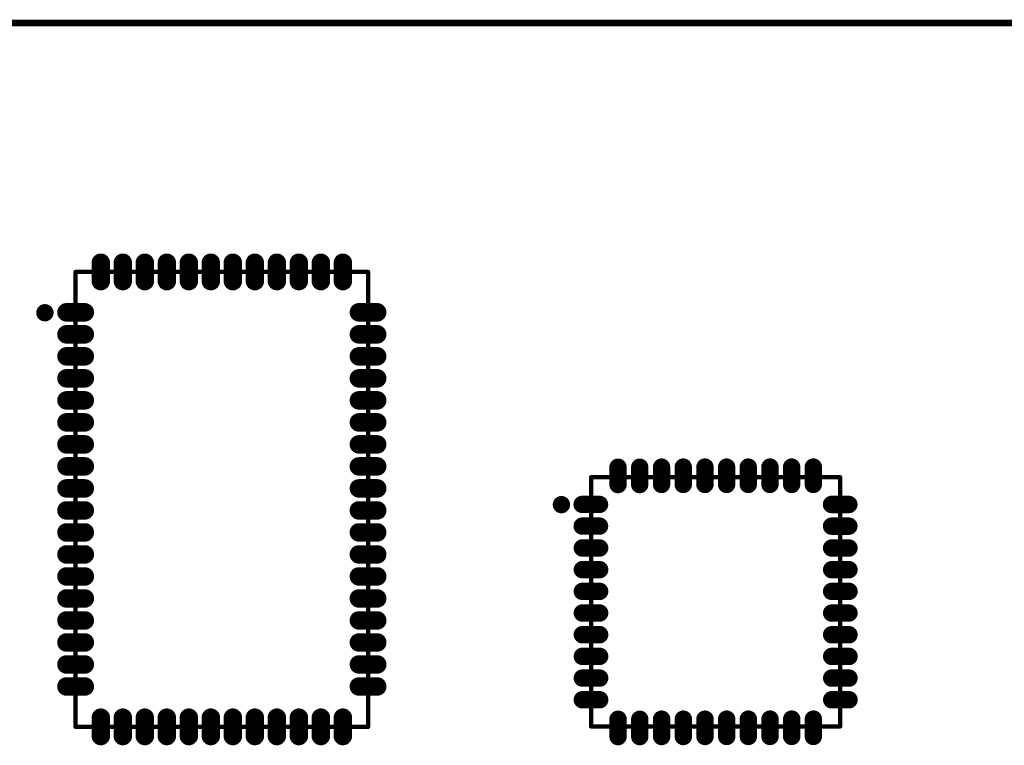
# Model space of a CAD drawing. Header units: millimetres. Extents: x 25 to 178, y 46 to 106.
# Tile 4 of 10: x 56 to 102, y 72 to 106. Entities that reach past the tile are written whole.
import ezdxf

# ---------------------------------------------------------------- set-up
doc = ezdxf.new("R2010")
doc.units = ezdxf.units.MM
for name, color, linetype in [('KeepOutLayer', 6, 'Continuous'), ('Mechanical13', 56, 'Continuous'), ('TopLayer', 1, 'Continuous'), ('TopOverlay', 2, 'Continuous'), ('TopPaste', 8, 'Continuous'), ('TopSolder', 216, 'Continuous')]:
    doc.layers.add(name, color=color, linetype=linetype)

# ---------------------------------------------------------------- blocks, each defined once
blk = doc.blocks.new('BTM625_C_3')
at = {"layer": 'Mechanical13', "const_width": 0.1}
for points in [[(-6.75, 10.5), (6.75, 10.5)], [(-6.75, -10.5), (-6.75, 10.5)], [(6.75, -10.5), (6.75, 10.5)], [(-6.75, -10.5), (6.75, -10.5)]]:
    blk.add_lwpolyline(points, dxfattribs=at)
at = {"layer": 'Mechanical13', "const_width": 0.05}
for points in [[(-6.775, 10.5, 1), (-6.725, 10.5, 1)], [(-6.775, 10.5, 1), (-6.725, 10.5, 1)], [(6.725, 10.5, 1), (6.775, 10.5, 1)], [(6.725, 10.5, 1), (6.775, 10.5, 1)], [(-6.775, -10.5, 1), (-6.725, -10.5, 1)], [(-6.775, -10.5, 1), (-6.725, -10.5, 1)], [(6.725, -10.5, 1), (6.775, -10.5, 1)], [(6.725, -10.5, 1), (6.775, -10.5, 1)]]:
    blk.add_lwpolyline(points, format="xyb", close=True, dxfattribs=at)
at = {"layer": 'TopLayer', "const_width": 0.65}
for points in [[(-5.588, 10.925), (-5.588, 10.075)], [(-4.572, 10.925), (-4.572, 10.075)], [(-3.556, 10.925), (-3.556, 10.075)], [(-2.54, 10.925), (-2.54, 10.075)], [(-1.524, 10.925), (-1.524, 10.075)], [(-0.508, 10.925), (-0.508, 10.075)], [(0.508, 10.925), (0.508, 10.075)], [(1.524, 10.925), (1.524, 10.075)], [(2.54, 10.925), (2.54, 10.075)], [(3.556, 10.925), (3.556, 10.075)], [(4.572, 10.925), (4.572, 10.075)], [(5.588, 10.925), (5.588, 10.075)], [(-7.175, 8.636), (-6.325, 8.636)], [(6.325, 8.636), (7.175, 8.636)], [(-7.175, 7.62), (-6.325, 7.62)], [(6.325, 7.62), (7.175, 7.62)], [(-7.175, 6.604), (-6.325, 6.604)], [(6.325, 6.604), (7.175, 6.604)], [(-7.175, 5.588), (-6.325, 5.588)], [(6.325, 5.588), (7.175, 5.588)], [(-7.175, 4.572), (-6.325, 4.572)], [(6.325, 4.572), (7.175, 4.572)], [(-7.175, 3.556), (-6.325, 3.556)], [(6.325, 3.556), (7.175, 3.556)], [(-7.175, 2.54), (-6.325, 2.54)], [(6.325, 2.54), (7.175, 2.54)], [(-7.175, 1.524), (-6.325, 1.524)], [(6.325, 1.524), (7.175, 1.524)], [(-7.175, 0.508), (-6.325, 0.508)], [(6.325, 0.508), (7.175, 0.508)], [(-7.175, -0.508), (-6.325, -0.508)], [(6.325, -0.508), (7.175, -0.508)], [(-7.175, -1.524), (-6.325, -1.524)], [(6.325, -1.524), (7.175, -1.524)], [(-7.175, -2.54), (-6.325, -2.54)], [(6.325, -2.54), (7.175, -2.54)], [(-7.175, -3.556), (-6.325, -3.556)], [(6.325, -3.556), (7.175, -3.556)], [(-7.175, -4.572), (-6.325, -4.572)], [(6.325, -4.572), (7.175, -4.572)], [(-7.175, -5.588), (-6.325, -5.588)], [(6.325, -5.588), (7.175, -5.588)], [(-7.175, -6.604), (-6.325, -6.604)], [(6.325, -6.604), (7.175, -6.604)], [(-7.175, -7.62), (-6.325, -7.62)], [(6.325, -7.62), (7.175, -7.62)], [(-7.175, -8.636), (-6.325, -8.636)], [(6.325, -8.636), (7.175, -8.636)], [(-5.588, -10.075), (-5.588, -10.925)], [(-4.572, -10.075), (-4.572, -10.925)], [(-3.556, -10.075), (-3.556, -10.925)], [(-2.54, -10.075), (-2.54, -10.925)], [(-1.524, -10.075), (-1.524, -10.925)], [(-0.508, -10.075), (-0.508, -10.925)], [(0.508, -10.075), (0.508, -10.925)], [(1.524, -10.075), (1.524, -10.925)], [(2.54, -10.075), (2.54, -10.925)], [(3.556, -10.075), (3.556, -10.925)], [(4.572, -10.075), (4.572, -10.925)], [(5.588, -10.075), (5.588, -10.925)]]:
    blk.add_lwpolyline(points, dxfattribs=at)
at = {"layer": 'TopLayer', "const_width": 0.325}
for points in [[(-5.75, 10.925, 1), (-5.426, 10.925, 1)], [(-4.734, 10.925, 1), (-4.41, 10.925, 1)], [(-3.718, 10.925, 1), (-3.394, 10.925, 1)], [(-2.702, 10.925, 1), (-2.378, 10.925, 1)], [(-1.686, 10.925, 1), (-1.362, 10.925, 1)], [(-0.67, 10.925, 1), (-0.346, 10.925, 1)], [(0.346, 10.925, 1), (0.67, 10.925, 1)], [(1.362, 10.925, 1), (1.686, 10.925, 1)], [(2.378, 10.925, 1), (2.702, 10.925, 1)], [(3.394, 10.925, 1), (3.718, 10.925, 1)], [(4.41, 10.925, 1), (4.734, 10.925, 1)], [(5.426, 10.925, 1), (5.75, 10.925, 1)], [(-5.75, 10.075, 1), (-5.426, 10.075, 1)], [(-4.734, 10.075, 1), (-4.41, 10.075, 1)], [(-3.718, 10.075, 1), (-3.394, 10.075, 1)], [(-2.702, 10.075, 1), (-2.378, 10.075, 1)], [(-1.686, 10.075, 1), (-1.362, 10.075, 1)], [(-0.67, 10.075, 1), (-0.346, 10.075, 1)], [(0.346, 10.075, 1), (0.67, 10.075, 1)], [(1.362, 10.075, 1), (1.686, 10.075, 1)], [(2.378, 10.075, 1), (2.702, 10.075, 1)], [(3.394, 10.075, 1), (3.718, 10.075, 1)], [(4.41, 10.075, 1), (4.734, 10.075, 1)], [(5.426, 10.075, 1), (5.75, 10.075, 1)], [(-7.337, 8.636, 1), (-7.012, 8.636, 1)], [(-6.488, 8.636, 1), (-6.163, 8.636, 1)], [(6.163, 8.636, 1), (6.488, 8.636, 1)], [(7.012, 8.636, 1), (7.337, 8.636, 1)], [(-7.337, 7.62, 1), (-7.012, 7.62, 1)], [(-6.488, 7.62, 1), (-6.163, 7.62, 1)], [(6.163, 7.62, 1), (6.488, 7.62, 1)], [(7.012, 7.62, 1), (7.337, 7.62, 1)], [(-7.337, 6.604, 1), (-7.012, 6.604, 1)], [(-6.488, 6.604, 1), (-6.163, 6.604, 1)], [(6.163, 6.604, 1), (6.488, 6.604, 1)], [(7.012, 6.604, 1), (7.337, 6.604, 1)], [(-7.337, 5.588, 1), (-7.012, 5.588, 1)], [(-6.488, 5.588, 1), (-6.163, 5.588, 1)], [(6.163, 5.588, 1), (6.488, 5.588, 1)], [(7.012, 5.588, 1), (7.337, 5.588, 1)], [(-7.337, 4.572, 1), (-7.012, 4.572, 1)], [(-6.488, 4.572, 1), (-6.163, 4.572, 1)], [(6.163, 4.572, 1), (6.488, 4.572, 1)], [(7.012, 4.572, 1), (7.337, 4.572, 1)], [(-7.337, 3.556, 1), (-7.012, 3.556, 1)], [(-6.488, 3.556, 1), (-6.163, 3.556, 1)], [(6.163, 3.556, 1), (6.488, 3.556, 1)], [(7.012, 3.556, 1), (7.337, 3.556, 1)], [(-7.337, 2.54, 1), (-7.012, 2.54, 1)], [(-6.488, 2.54, 1), (-6.163, 2.54, 1)], [(6.163, 2.54, 1), (6.488, 2.54, 1)], [(7.012, 2.54, 1), (7.337, 2.54, 1)], [(-7.337, 1.524, 1), (-7.012, 1.524, 1)], [(-6.488, 1.524, 1), (-6.163, 1.524, 1)], [(6.163, 1.524, 1), (6.488, 1.524, 1)], [(7.012, 1.524, 1), (7.337, 1.524, 1)], [(-7.337, 0.508, 1), (-7.012, 0.508, 1)], [(-6.488, 0.508, 1), (-6.163, 0.508, 1)], [(6.163, 0.508, 1), (6.488, 0.508, 1)], [(7.012, 0.508, 1), (7.337, 0.508, 1)], [(-7.337, -0.508, 1), (-7.012, -0.508, 1)], [(-6.488, -0.508, 1), (-6.163, -0.508, 1)], [(6.163, -0.508, 1), (6.488, -0.508, 1)], [(7.012, -0.508, 1), (7.337, -0.508, 1)], [(-7.337, -1.524, 1), (-7.012, -1.524, 1)], [(-6.488, -1.524, 1), (-6.163, -1.524, 1)], [(6.163, -1.524, 1), (6.488, -1.524, 1)], [(7.012, -1.524, 1), (7.337, -1.524, 1)], [(-7.337, -2.54, 1), (-7.012, -2.54, 1)], [(-6.488, -2.54, 1), (-6.163, -2.54, 1)], [(6.163, -2.54, 1), (6.488, -2.54, 1)], [(7.012, -2.54, 1), (7.337, -2.54, 1)], [(-7.337, -3.556, 1), (-7.012, -3.556, 1)], [(-6.488, -3.556, 1), (-6.163, -3.556, 1)], [(6.163, -3.556, 1), (6.488, -3.556, 1)], [(7.012, -3.556, 1), (7.337, -3.556, 1)], [(-7.337, -4.572, 1), (-7.012, -4.572, 1)], [(-6.488, -4.572, 1), (-6.163, -4.572, 1)], [(6.163, -4.572, 1), (6.488, -4.572, 1)], [(7.012, -4.572, 1), (7.337, -4.572, 1)], [(-7.337, -5.588, 1), (-7.012, -5.588, 1)], [(-6.488, -5.588, 1), (-6.163, -5.588, 1)], [(6.163, -5.588, 1), (6.488, -5.588, 1)], [(7.012, -5.588, 1), (7.337, -5.588, 1)], [(-7.337, -6.604, 1), (-7.012, -6.604, 1)], [(-6.488, -6.604, 1), (-6.163, -6.604, 1)], [(6.163, -6.604, 1), (6.488, -6.604, 1)], [(7.012, -6.604, 1), (7.337, -6.604, 1)], [(-7.337, -7.62, 1), (-7.012, -7.62, 1)], [(-6.488, -7.62, 1), (-6.163, -7.62, 1)], [(6.163, -7.62, 1), (6.488, -7.62, 1)], [(7.012, -7.62, 1), (7.337, -7.62, 1)], [(-7.337, -8.636, 1), (-7.012, -8.636, 1)], [(-6.488, -8.636, 1), (-6.163, -8.636, 1)], [(6.163, -8.636, 1), (6.488, -8.636, 1)], [(7.012, -8.636, 1), (7.337, -8.636, 1)], [(-5.75, -10.075, 1), (-5.426, -10.075, 1)], [(-4.734, -10.075, 1), (-4.41, -10.075, 1)], [(-3.718, -10.075, 1), (-3.394, -10.075, 1)], [(-2.702, -10.075, 1), (-2.378, -10.075, 1)], [(-1.686, -10.075, 1), (-1.362, -10.075, 1)], [(-0.67, -10.075, 1), (-0.346, -10.075, 1)], [(0.346, -10.075, 1), (0.67, -10.075, 1)], [(1.362, -10.075, 1), (1.686, -10.075, 1)], [(2.378, -10.075, 1), (2.702, -10.075, 1)], [(3.394, -10.075, 1), (3.718, -10.075, 1)], [(4.41, -10.075, 1), (4.734, -10.075, 1)], [(5.426, -10.075, 1), (5.75, -10.075, 1)], [(-5.75, -10.925, 1), (-5.426, -10.925, 1)], [(-4.734, -10.925, 1), (-4.41, -10.925, 1)], [(-3.718, -10.925, 1), (-3.394, -10.925, 1)], [(-2.702, -10.925, 1), (-2.378, -10.925, 1)], [(-1.686, -10.925, 1), (-1.362, -10.925, 1)], [(-0.67, -10.925, 1), (-0.346, -10.925, 1)], [(0.346, -10.925, 1), (0.67, -10.925, 1)], [(1.362, -10.925, 1), (1.686, -10.925, 1)], [(2.378, -10.925, 1), (2.702, -10.925, 1)], [(3.394, -10.925, 1), (3.718, -10.925, 1)], [(4.41, -10.925, 1), (4.734, -10.925, 1)], [(5.426, -10.925, 1), (5.75, -10.925, 1)]]:
    blk.add_lwpolyline(points, format="xyb", close=True, dxfattribs=at)
at = {"layer": 'TopOverlay', "const_width": 0.2}
for points in [[(-6.75, 10.5), (6.75, 10.5)], [(-6.75, -10.5), (-6.75, 10.5)], [(6.75, -10.5), (6.75, 10.5)], [(-6.75, -10.5), (-5.588, -10.5)], [(-5.588, -10.5), (6.75, -10.5)]]:
    blk.add_lwpolyline(points, dxfattribs=at)
at = {"layer": 'TopOverlay'}
for points, const_width in [([(-6.8, 10.5, 1), (-6.7, 10.5, 1)], 0.1), ([(-6.8, 10.5, 1), (-6.7, 10.5, 1)], 0.1), ([(6.7, 10.5, 1), (6.8, 10.5, 1)], 0.1), ([(6.7, 10.5, 1), (6.8, 10.5, 1)], 0.1), ([(-8.369, 8.617, 1), (-7.969, 8.617, 1)], 0.4), ([(-6.8, -10.5, 1), (-6.7, -10.5, 1)], 0.1), ([(-6.8, -10.5, 1), (-6.7, -10.5, 1)], 0.1), ([(-5.638, -10.5, 1), (-5.538, -10.5, 1)], 0.1), ([(-5.638, -10.5, 1), (-5.538, -10.5, 1)], 0.1), ([(6.7, -10.5, 1), (6.8, -10.5, 1)], 0.1), ([(6.7, -10.5, 1), (6.8, -10.5, 1)], 0.1)]:
    blk.add_lwpolyline(points, format="xyb", close=True, dxfattribs=dict(at, const_width=const_width))
at = {"layer": 'TopPaste', "const_width": 0.65}
for points in [[(-5.588, 10.925), (-5.588, 10.075)], [(-4.572, 10.925), (-4.572, 10.075)], [(-3.556, 10.925), (-3.556, 10.075)], [(-2.54, 10.925), (-2.54, 10.075)], [(-1.524, 10.925), (-1.524, 10.075)], [(-0.508, 10.925), (-0.508, 10.075)], [(0.508, 10.925), (0.508, 10.075)], [(1.524, 10.925), (1.524, 10.075)], [(2.54, 10.925), (2.54, 10.075)], [(3.556, 10.925), (3.556, 10.075)], [(4.572, 10.925), (4.572, 10.075)], [(5.588, 10.925), (5.588, 10.075)], [(-7.175, 8.636), (-6.325, 8.636)], [(6.325, 8.636), (7.175, 8.636)], [(-7.175, 7.62), (-6.325, 7.62)], [(6.325, 7.62), (7.175, 7.62)], [(-7.175, 6.604), (-6.325, 6.604)], [(6.325, 6.604), (7.175, 6.604)], [(-7.175, 5.588), (-6.325, 5.588)], [(6.325, 5.588), (7.175, 5.588)], [(-7.175, 4.572), (-6.325, 4.572)], [(6.325, 4.572), (7.175, 4.572)], [(-7.175, 3.556), (-6.325, 3.556)], [(6.325, 3.556), (7.175, 3.556)], [(-7.175, 2.54), (-6.325, 2.54)], [(6.325, 2.54), (7.175, 2.54)], [(-7.175, 1.524), (-6.325, 1.524)], [(6.325, 1.524), (7.175, 1.524)], [(-7.175, 0.508), (-6.325, 0.508)], [(6.325, 0.508), (7.175, 0.508)], [(-7.175, -0.508), (-6.325, -0.508)], [(6.325, -0.508), (7.175, -0.508)], [(-7.175, -1.524), (-6.325, -1.524)], [(6.325, -1.524), (7.175, -1.524)], [(-7.175, -2.54), (-6.325, -2.54)], [(6.325, -2.54), (7.175, -2.54)], [(-7.175, -3.556), (-6.325, -3.556)], [(6.325, -3.556), (7.175, -3.556)], [(-7.175, -4.572), (-6.325, -4.572)], [(6.325, -4.572), (7.175, -4.572)], [(-7.175, -5.588), (-6.325, -5.588)], [(6.325, -5.588), (7.175, -5.588)], [(-7.175, -6.604), (-6.325, -6.604)], [(6.325, -6.604), (7.175, -6.604)], [(-7.175, -7.62), (-6.325, -7.62)], [(6.325, -7.62), (7.175, -7.62)], [(-7.175, -8.636), (-6.325, -8.636)], [(6.325, -8.636), (7.175, -8.636)], [(-5.588, -10.075), (-5.588, -10.925)], [(-4.572, -10.075), (-4.572, -10.925)], [(-3.556, -10.075), (-3.556, -10.925)], [(-2.54, -10.075), (-2.54, -10.925)], [(-1.524, -10.075), (-1.524, -10.925)], [(-0.508, -10.075), (-0.508, -10.925)], [(0.508, -10.075), (0.508, -10.925)], [(1.524, -10.075), (1.524, -10.925)], [(2.54, -10.075), (2.54, -10.925)], [(3.556, -10.075), (3.556, -10.925)], [(4.572, -10.075), (4.572, -10.925)], [(5.588, -10.075), (5.588, -10.925)]]:
    blk.add_lwpolyline(points, dxfattribs=at)
at = {"layer": 'TopPaste', "const_width": 0.325}
for points in [[(-5.75, 10.925, 1), (-5.426, 10.925, 1)], [(-4.734, 10.925, 1), (-4.41, 10.925, 1)], [(-3.718, 10.925, 1), (-3.394, 10.925, 1)], [(-2.702, 10.925, 1), (-2.378, 10.925, 1)], [(-1.686, 10.925, 1), (-1.362, 10.925, 1)], [(-0.67, 10.925, 1), (-0.346, 10.925, 1)], [(0.346, 10.925, 1), (0.67, 10.925, 1)], [(1.362, 10.925, 1), (1.686, 10.925, 1)], [(2.378, 10.925, 1), (2.702, 10.925, 1)], [(3.394, 10.925, 1), (3.718, 10.925, 1)], [(4.41, 10.925, 1), (4.734, 10.925, 1)], [(5.426, 10.925, 1), (5.75, 10.925, 1)], [(-5.75, 10.075, 1), (-5.426, 10.075, 1)], [(-4.734, 10.075, 1), (-4.41, 10.075, 1)], [(-3.718, 10.075, 1), (-3.394, 10.075, 1)], [(-2.702, 10.075, 1), (-2.378, 10.075, 1)], [(-1.686, 10.075, 1), (-1.362, 10.075, 1)], [(-0.67, 10.075, 1), (-0.346, 10.075, 1)], [(0.346, 10.075, 1), (0.67, 10.075, 1)], [(1.362, 10.075, 1), (1.686, 10.075, 1)], [(2.378, 10.075, 1), (2.702, 10.075, 1)], [(3.394, 10.075, 1), (3.718, 10.075, 1)], [(4.41, 10.075, 1), (4.734, 10.075, 1)], [(5.426, 10.075, 1), (5.75, 10.075, 1)], [(-7.337, 8.636, 1), (-7.012, 8.636, 1)], [(-6.488, 8.636, 1), (-6.163, 8.636, 1)], [(6.163, 8.636, 1), (6.488, 8.636, 1)], [(7.012, 8.636, 1), (7.337, 8.636, 1)], [(-7.337, 7.62, 1), (-7.012, 7.62, 1)], [(-6.488, 7.62, 1), (-6.163, 7.62, 1)], [(6.163, 7.62, 1), (6.488, 7.62, 1)], [(7.012, 7.62, 1), (7.337, 7.62, 1)], [(-7.337, 6.604, 1), (-7.012, 6.604, 1)], [(-6.488, 6.604, 1), (-6.163, 6.604, 1)], [(6.163, 6.604, 1), (6.488, 6.604, 1)], [(7.012, 6.604, 1), (7.337, 6.604, 1)], [(-7.337, 5.588, 1), (-7.012, 5.588, 1)], [(-6.488, 5.588, 1), (-6.163, 5.588, 1)], [(6.163, 5.588, 1), (6.488, 5.588, 1)], [(7.012, 5.588, 1), (7.337, 5.588, 1)], [(-7.337, 4.572, 1), (-7.012, 4.572, 1)], [(-6.488, 4.572, 1), (-6.163, 4.572, 1)], [(6.163, 4.572, 1), (6.488, 4.572, 1)], [(7.012, 4.572, 1), (7.337, 4.572, 1)], [(-7.337, 3.556, 1), (-7.012, 3.556, 1)], [(-6.488, 3.556, 1), (-6.163, 3.556, 1)], [(6.163, 3.556, 1), (6.488, 3.556, 1)], [(7.012, 3.556, 1), (7.337, 3.556, 1)], [(-7.337, 2.54, 1), (-7.012, 2.54, 1)], [(-6.488, 2.54, 1), (-6.163, 2.54, 1)], [(6.163, 2.54, 1), (6.488, 2.54, 1)], [(7.012, 2.54, 1), (7.337, 2.54, 1)], [(-7.337, 1.524, 1), (-7.012, 1.524, 1)], [(-6.488, 1.524, 1), (-6.163, 1.524, 1)], [(6.163, 1.524, 1), (6.488, 1.524, 1)], [(7.012, 1.524, 1), (7.337, 1.524, 1)], [(-7.337, 0.508, 1), (-7.012, 0.508, 1)], [(-6.488, 0.508, 1), (-6.163, 0.508, 1)], [(6.163, 0.508, 1), (6.488, 0.508, 1)], [(7.012, 0.508, 1), (7.337, 0.508, 1)], [(-7.337, -0.508, 1), (-7.012, -0.508, 1)], [(-6.488, -0.508, 1), (-6.163, -0.508, 1)], [(6.163, -0.508, 1), (6.488, -0.508, 1)], [(7.012, -0.508, 1), (7.337, -0.508, 1)], [(-7.337, -1.524, 1), (-7.012, -1.524, 1)], [(-6.488, -1.524, 1), (-6.163, -1.524, 1)], [(6.163, -1.524, 1), (6.488, -1.524, 1)], [(7.012, -1.524, 1), (7.337, -1.524, 1)], [(-7.337, -2.54, 1), (-7.012, -2.54, 1)], [(-6.488, -2.54, 1), (-6.163, -2.54, 1)], [(6.163, -2.54, 1), (6.488, -2.54, 1)], [(7.012, -2.54, 1), (7.337, -2.54, 1)], [(-7.337, -3.556, 1), (-7.012, -3.556, 1)], [(-6.488, -3.556, 1), (-6.163, -3.556, 1)], [(6.163, -3.556, 1), (6.488, -3.556, 1)], [(7.012, -3.556, 1), (7.337, -3.556, 1)], [(-7.337, -4.572, 1), (-7.012, -4.572, 1)], [(-6.488, -4.572, 1), (-6.163, -4.572, 1)], [(6.163, -4.572, 1), (6.488, -4.572, 1)], [(7.012, -4.572, 1), (7.337, -4.572, 1)], [(-7.337, -5.588, 1), (-7.012, -5.588, 1)], [(-6.488, -5.588, 1), (-6.163, -5.588, 1)], [(6.163, -5.588, 1), (6.488, -5.588, 1)], [(7.012, -5.588, 1), (7.337, -5.588, 1)], [(-7.337, -6.604, 1), (-7.012, -6.604, 1)], [(-6.488, -6.604, 1), (-6.163, -6.604, 1)], [(6.163, -6.604, 1), (6.488, -6.604, 1)], [(7.012, -6.604, 1), (7.337, -6.604, 1)], [(-7.337, -7.62, 1), (-7.012, -7.62, 1)], [(-6.488, -7.62, 1), (-6.163, -7.62, 1)], [(6.163, -7.62, 1), (6.488, -7.62, 1)], [(7.012, -7.62, 1), (7.337, -7.62, 1)], [(-7.337, -8.636, 1), (-7.012, -8.636, 1)], [(-6.488, -8.636, 1), (-6.163, -8.636, 1)], [(6.163, -8.636, 1), (6.488, -8.636, 1)], [(7.012, -8.636, 1), (7.337, -8.636, 1)], [(-5.75, -10.075, 1), (-5.426, -10.075, 1)], [(-4.734, -10.075, 1), (-4.41, -10.075, 1)], [(-3.718, -10.075, 1), (-3.394, -10.075, 1)], [(-2.702, -10.075, 1), (-2.378, -10.075, 1)], [(-1.686, -10.075, 1), (-1.362, -10.075, 1)], [(-0.67, -10.075, 1), (-0.346, -10.075, 1)], [(0.346, -10.075, 1), (0.67, -10.075, 1)], [(1.362, -10.075, 1), (1.686, -10.075, 1)], [(2.378, -10.075, 1), (2.702, -10.075, 1)], [(3.394, -10.075, 1), (3.718, -10.075, 1)], [(4.41, -10.075, 1), (4.734, -10.075, 1)], [(5.426, -10.075, 1), (5.75, -10.075, 1)], [(-5.75, -10.925, 1), (-5.426, -10.925, 1)], [(-4.734, -10.925, 1), (-4.41, -10.925, 1)], [(-3.718, -10.925, 1), (-3.394, -10.925, 1)], [(-2.702, -10.925, 1), (-2.378, -10.925, 1)], [(-1.686, -10.925, 1), (-1.362, -10.925, 1)], [(-0.67, -10.925, 1), (-0.346, -10.925, 1)], [(0.346, -10.925, 1), (0.67, -10.925, 1)], [(1.362, -10.925, 1), (1.686, -10.925, 1)], [(2.378, -10.925, 1), (2.702, -10.925, 1)], [(3.394, -10.925, 1), (3.718, -10.925, 1)], [(4.41, -10.925, 1), (4.734, -10.925, 1)], [(5.426, -10.925, 1), (5.75, -10.925, 1)]]:
    blk.add_lwpolyline(points, format="xyb", close=True, dxfattribs=at)
at = {"layer": 'TopSolder', "const_width": 0.853}
for points in [[(-5.588, 10.925), (-5.588, 10.075)], [(-4.572, 10.925), (-4.572, 10.075)], [(-3.556, 10.925), (-3.556, 10.075)], [(-2.54, 10.925), (-2.54, 10.075)], [(-1.524, 10.925), (-1.524, 10.075)], [(-0.508, 10.925), (-0.508, 10.075)], [(0.508, 10.925), (0.508, 10.075)], [(1.524, 10.925), (1.524, 10.075)], [(2.54, 10.925), (2.54, 10.075)], [(3.556, 10.925), (3.556, 10.075)], [(4.572, 10.925), (4.572, 10.075)], [(5.588, 10.925), (5.588, 10.075)], [(-7.175, 8.636), (-6.325, 8.636)], [(6.325, 8.636), (7.175, 8.636)], [(-7.175, 7.62), (-6.325, 7.62)], [(6.325, 7.62), (7.175, 7.62)], [(-7.175, 6.604), (-6.325, 6.604)], [(6.325, 6.604), (7.175, 6.604)], [(-7.175, 5.588), (-6.325, 5.588)], [(6.325, 5.588), (7.175, 5.588)], [(-7.175, 4.572), (-6.325, 4.572)], [(6.325, 4.572), (7.175, 4.572)], [(-7.175, 3.556), (-6.325, 3.556)], [(6.325, 3.556), (7.175, 3.556)], [(-7.175, 2.54), (-6.325, 2.54)], [(6.325, 2.54), (7.175, 2.54)], [(-7.175, 1.524), (-6.325, 1.524)], [(6.325, 1.524), (7.175, 1.524)], [(-7.175, 0.508), (-6.325, 0.508)], [(6.325, 0.508), (7.175, 0.508)], [(-7.175, -0.508), (-6.325, -0.508)], [(6.325, -0.508), (7.175, -0.508)], [(-7.175, -1.524), (-6.325, -1.524)], [(6.325, -1.524), (7.175, -1.524)], [(-7.175, -2.54), (-6.325, -2.54)], [(6.325, -2.54), (7.175, -2.54)], [(-7.175, -3.556), (-6.325, -3.556)], [(6.325, -3.556), (7.175, -3.556)], [(-7.175, -4.572), (-6.325, -4.572)], [(6.325, -4.572), (7.175, -4.572)], [(-7.175, -5.588), (-6.325, -5.588)], [(6.325, -5.588), (7.175, -5.588)], [(-7.175, -6.604), (-6.325, -6.604)], [(6.325, -6.604), (7.175, -6.604)], [(-7.175, -7.62), (-6.325, -7.62)], [(6.325, -7.62), (7.175, -7.62)], [(-7.175, -8.636), (-6.325, -8.636)], [(6.325, -8.636), (7.175, -8.636)], [(-5.588, -10.075), (-5.588, -10.925)], [(-4.572, -10.075), (-4.572, -10.925)], [(-3.556, -10.075), (-3.556, -10.925)], [(-2.54, -10.075), (-2.54, -10.925)], [(-1.524, -10.075), (-1.524, -10.925)], [(-0.508, -10.075), (-0.508, -10.925)], [(0.508, -10.075), (0.508, -10.925)], [(1.524, -10.075), (1.524, -10.925)], [(2.54, -10.075), (2.54, -10.925)], [(3.556, -10.075), (3.556, -10.925)], [(4.572, -10.075), (4.572, -10.925)], [(5.588, -10.075), (5.588, -10.925)]]:
    blk.add_lwpolyline(points, dxfattribs=at)
at = {"layer": 'TopSolder', "const_width": 0.427}
for points in [[(-5.801, 10.925, 1), (-5.375, 10.925, 1)], [(-4.785, 10.925, 1), (-4.359, 10.925, 1)], [(-3.769, 10.925, 1), (-3.343, 10.925, 1)], [(-2.753, 10.925, 1), (-2.327, 10.925, 1)], [(-1.737, 10.925, 1), (-1.311, 10.925, 1)], [(-0.721, 10.925, 1), (-0.295, 10.925, 1)], [(0.295, 10.925, 1), (0.721, 10.925, 1)], [(1.311, 10.925, 1), (1.737, 10.925, 1)], [(2.327, 10.925, 1), (2.753, 10.925, 1)], [(3.343, 10.925, 1), (3.769, 10.925, 1)], [(4.359, 10.925, 1), (4.785, 10.925, 1)], [(5.375, 10.925, 1), (5.801, 10.925, 1)], [(-5.801, 10.075, 1), (-5.375, 10.075, 1)], [(-4.785, 10.075, 1), (-4.359, 10.075, 1)], [(-3.769, 10.075, 1), (-3.343, 10.075, 1)], [(-2.753, 10.075, 1), (-2.327, 10.075, 1)], [(-1.737, 10.075, 1), (-1.311, 10.075, 1)], [(-0.721, 10.075, 1), (-0.295, 10.075, 1)], [(0.295, 10.075, 1), (0.721, 10.075, 1)], [(1.311, 10.075, 1), (1.737, 10.075, 1)], [(2.327, 10.075, 1), (2.753, 10.075, 1)], [(3.343, 10.075, 1), (3.769, 10.075, 1)], [(4.359, 10.075, 1), (4.785, 10.075, 1)], [(5.375, 10.075, 1), (5.801, 10.075, 1)], [(-7.388, 8.636, 1), (-6.962, 8.636, 1)], [(-6.538, 8.636, 1), (-6.112, 8.636, 1)], [(6.112, 8.636, 1), (6.538, 8.636, 1)], [(6.962, 8.636, 1), (7.388, 8.636, 1)], [(-7.388, 7.62, 1), (-6.962, 7.62, 1)], [(-6.538, 7.62, 1), (-6.112, 7.62, 1)], [(6.112, 7.62, 1), (6.538, 7.62, 1)], [(6.962, 7.62, 1), (7.388, 7.62, 1)], [(-7.388, 6.604, 1), (-6.962, 6.604, 1)], [(-6.538, 6.604, 1), (-6.112, 6.604, 1)], [(6.112, 6.604, 1), (6.538, 6.604, 1)], [(6.962, 6.604, 1), (7.388, 6.604, 1)], [(-7.388, 5.588, 1), (-6.962, 5.588, 1)], [(-6.538, 5.588, 1), (-6.112, 5.588, 1)], [(6.112, 5.588, 1), (6.538, 5.588, 1)], [(6.962, 5.588, 1), (7.388, 5.588, 1)], [(-7.388, 4.572, 1), (-6.962, 4.572, 1)], [(-6.538, 4.572, 1), (-6.112, 4.572, 1)], [(6.112, 4.572, 1), (6.538, 4.572, 1)], [(6.962, 4.572, 1), (7.388, 4.572, 1)], [(-7.388, 3.556, 1), (-6.962, 3.556, 1)], [(-6.538, 3.556, 1), (-6.112, 3.556, 1)], [(6.112, 3.556, 1), (6.538, 3.556, 1)], [(6.962, 3.556, 1), (7.388, 3.556, 1)], [(-7.388, 2.54, 1), (-6.962, 2.54, 1)], [(-6.538, 2.54, 1), (-6.112, 2.54, 1)], [(6.112, 2.54, 1), (6.538, 2.54, 1)], [(6.962, 2.54, 1), (7.388, 2.54, 1)], [(-7.388, 1.524, 1), (-6.962, 1.524, 1)], [(-6.538, 1.524, 1), (-6.112, 1.524, 1)], [(6.112, 1.524, 1), (6.538, 1.524, 1)], [(6.962, 1.524, 1), (7.388, 1.524, 1)], [(-7.388, 0.508, 1), (-6.962, 0.508, 1)], [(-6.538, 0.508, 1), (-6.112, 0.508, 1)], [(6.112, 0.508, 1), (6.538, 0.508, 1)], [(6.962, 0.508, 1), (7.388, 0.508, 1)], [(-7.388, -0.508, 1), (-6.962, -0.508, 1)], [(-6.538, -0.508, 1), (-6.112, -0.508, 1)], [(6.112, -0.508, 1), (6.538, -0.508, 1)], [(6.962, -0.508, 1), (7.388, -0.508, 1)], [(-7.388, -1.524, 1), (-6.962, -1.524, 1)], [(-6.538, -1.524, 1), (-6.112, -1.524, 1)], [(6.112, -1.524, 1), (6.538, -1.524, 1)], [(6.962, -1.524, 1), (7.388, -1.524, 1)], [(-7.388, -2.54, 1), (-6.962, -2.54, 1)], [(-6.538, -2.54, 1), (-6.112, -2.54, 1)], [(6.112, -2.54, 1), (6.538, -2.54, 1)], [(6.962, -2.54, 1), (7.388, -2.54, 1)], [(-7.388, -3.556, 1), (-6.962, -3.556, 1)], [(-6.538, -3.556, 1), (-6.112, -3.556, 1)], [(6.112, -3.556, 1), (6.538, -3.556, 1)], [(6.962, -3.556, 1), (7.388, -3.556, 1)], [(-7.388, -4.572, 1), (-6.962, -4.572, 1)], [(-6.538, -4.572, 1), (-6.112, -4.572, 1)], [(6.112, -4.572, 1), (6.538, -4.572, 1)], [(6.962, -4.572, 1), (7.388, -4.572, 1)], [(-7.388, -5.588, 1), (-6.962, -5.588, 1)], [(-6.538, -5.588, 1), (-6.112, -5.588, 1)], [(6.112, -5.588, 1), (6.538, -5.588, 1)], [(6.962, -5.588, 1), (7.388, -5.588, 1)], [(-7.388, -6.604, 1), (-6.962, -6.604, 1)], [(-6.538, -6.604, 1), (-6.112, -6.604, 1)], [(6.112, -6.604, 1), (6.538, -6.604, 1)], [(6.962, -6.604, 1), (7.388, -6.604, 1)], [(-7.388, -7.62, 1), (-6.962, -7.62, 1)], [(-6.538, -7.62, 1), (-6.112, -7.62, 1)], [(6.112, -7.62, 1), (6.538, -7.62, 1)], [(6.962, -7.62, 1), (7.388, -7.62, 1)], [(-7.388, -8.636, 1), (-6.962, -8.636, 1)], [(-6.538, -8.636, 1), (-6.112, -8.636, 1)], [(6.112, -8.636, 1), (6.538, -8.636, 1)], [(6.962, -8.636, 1), (7.388, -8.636, 1)], [(-5.801, -10.075, 1), (-5.375, -10.075, 1)], [(-4.785, -10.075, 1), (-4.359, -10.075, 1)], [(-3.769, -10.075, 1), (-3.343, -10.075, 1)], [(-2.753, -10.075, 1), (-2.327, -10.075, 1)], [(-1.737, -10.075, 1), (-1.311, -10.075, 1)], [(-0.721, -10.075, 1), (-0.295, -10.075, 1)], [(0.295, -10.075, 1), (0.721, -10.075, 1)], [(1.311, -10.075, 1), (1.737, -10.075, 1)], [(2.327, -10.075, 1), (2.753, -10.075, 1)], [(3.343, -10.075, 1), (3.769, -10.075, 1)], [(4.359, -10.075, 1), (4.785, -10.075, 1)], [(5.375, -10.075, 1), (5.801, -10.075, 1)], [(-5.801, -10.925, 1), (-5.375, -10.925, 1)], [(-4.785, -10.925, 1), (-4.359, -10.925, 1)], [(-3.769, -10.925, 1), (-3.343, -10.925, 1)], [(-2.753, -10.925, 1), (-2.327, -10.925, 1)], [(-1.737, -10.925, 1), (-1.311, -10.925, 1)], [(-0.721, -10.925, 1), (-0.295, -10.925, 1)], [(0.295, -10.925, 1), (0.721, -10.925, 1)], [(1.311, -10.925, 1), (1.737, -10.925, 1)], [(2.327, -10.925, 1), (2.753, -10.925, 1)], [(3.343, -10.925, 1), (3.769, -10.925, 1)], [(4.359, -10.925, 1), (4.785, -10.925, 1)], [(5.375, -10.925, 1), (5.801, -10.925, 1)]]:
    blk.add_lwpolyline(points, format="xyb", close=True, dxfattribs=at)
blk = doc.blocks.new('BTM875_E_4')
at = {"layer": 'Mechanical13', "const_width": 0.1}
for points in [[(-5.75, 5.75), (5.75, 5.75)], [(-5.75, -5.75), (-5.75, 5.75)], [(5.75, -5.75), (5.75, 5.75)], [(-5.75, -5.75), (5.75, -5.75)]]:
    blk.add_lwpolyline(points, dxfattribs=at)
at = {"layer": 'Mechanical13', "const_width": 0.05}
for points in [[(-5.775, 5.75, 1), (-5.725, 5.75, 1)], [(-5.775, 5.75, 1), (-5.725, 5.75, 1)], [(5.725, 5.75, 1), (5.775, 5.75, 1)], [(5.725, 5.75, 1), (5.775, 5.75, 1)], [(-5.775, -5.75, 1), (-5.725, -5.75, 1)], [(-5.775, -5.75, 1), (-5.725, -5.75, 1)], [(5.725, -5.75, 1), (5.775, -5.75, 1)], [(5.725, -5.75, 1), (5.775, -5.75, 1)]]:
    blk.add_lwpolyline(points, format="xyb", close=True, dxfattribs=at)
at = {"layer": 'TopLayer', "const_width": 0.6}
for points in [[(-4.505, 5.414), (-4.505, 6.214)], [(-3.505, 5.414), (-3.505, 6.214)], [(-2.495, 5.419), (-2.495, 6.219)], [(-1.494, 5.419), (-1.494, 6.219)], [(-0.493, 5.42), (-0.493, 6.22)], [(0.508, 5.42), (0.508, 6.22)], [(1.509, 5.42), (1.509, 6.22)], [(2.509, 5.421), (2.509, 6.221)], [(3.51, 5.421), (3.51, 6.221)], [(4.511, 5.421), (4.511, 6.221)], [(-6.16, 4.497), (-5.36, 4.497)], [(5.352, 4.495), (6.152, 4.495)], [(-6.159, 3.496), (-5.359, 3.496)], [(5.353, 3.494), (6.153, 3.494)], [(-6.155, 2.486), (-5.355, 2.486)], [(5.357, 2.484), (6.157, 2.484)], [(-6.154, 1.485), (-5.354, 1.485)], [(5.358, 1.484), (6.158, 1.484)], [(-6.154, 0.484), (-5.354, 0.484)], [(5.358, 0.483), (6.158, 0.483)], [(-6.154, -0.517), (-5.354, -0.517)], [(5.358, -0.518), (6.158, -0.518)], [(-6.153, -1.517), (-5.353, -1.517)], [(5.359, -1.519), (6.159, -1.519)], [(-6.153, -2.518), (-5.353, -2.518)], [(5.359, -2.52), (6.159, -2.52)], [(-6.153, -3.519), (-5.353, -3.519)], [(5.359, -3.52), (6.159, -3.52)], [(-6.152, -4.52), (-5.352, -4.52)], [(5.36, -4.521), (6.16, -4.521)], [(-4.503, -6.221), (-4.503, -5.421)], [(-3.502, -6.221), (-3.502, -5.421)], [(-2.492, -6.216), (-2.492, -5.416)], [(-1.491, -6.216), (-1.491, -5.416)], [(-0.49, -6.216), (-0.49, -5.416)], [(0.51, -6.215), (0.51, -5.415)], [(1.511, -6.215), (1.511, -5.415)], [(2.512, -6.215), (2.512, -5.415)], [(3.513, -6.214), (3.513, -5.414)], [(4.514, -6.214), (4.514, -5.414)]]:
    blk.add_lwpolyline(points, dxfattribs=at)
at = {"layer": 'TopLayer', "const_width": 0.3}
for points in [[(-4.655, 6.214, 1), (-4.355, 6.214, 1)], [(-3.655, 6.214, 1), (-3.355, 6.214, 1)], [(-2.645, 6.219, 1), (-2.345, 6.219, 1)], [(-1.644, 6.219, 1), (-1.344, 6.219, 1)], [(-0.643, 6.22, 1), (-0.343, 6.22, 1)], [(0.358, 6.22, 1), (0.658, 6.22, 1)], [(1.359, 6.22, 1), (1.659, 6.22, 1)], [(2.359, 6.221, 1), (2.659, 6.221, 1)], [(3.36, 6.221, 1), (3.66, 6.221, 1)], [(4.361, 6.221, 1), (4.661, 6.221, 1)], [(-4.655, 5.414, 1), (-4.355, 5.414, 1)], [(-3.655, 5.414, 1), (-3.355, 5.414, 1)], [(-2.645, 5.419, 1), (-2.345, 5.419, 1)], [(-1.644, 5.419, 1), (-1.344, 5.419, 1)], [(-0.643, 5.42, 1), (-0.343, 5.42, 1)], [(0.358, 5.42, 1), (0.658, 5.42, 1)], [(1.359, 5.42, 1), (1.659, 5.42, 1)], [(2.359, 5.421, 1), (2.659, 5.421, 1)], [(3.36, 5.421, 1), (3.66, 5.421, 1)], [(4.361, 5.421, 1), (4.661, 5.421, 1)], [(-6.31, 4.497, 1), (-6.01, 4.497, 1)], [(-5.51, 4.497, 1), (-5.21, 4.497, 1)], [(5.202, 4.495, 1), (5.502, 4.495, 1)], [(6.002, 4.495, 1), (6.302, 4.495, 1)], [(-6.309, 3.496, 1), (-6.009, 3.496, 1)], [(-5.509, 3.496, 1), (-5.209, 3.496, 1)], [(5.203, 3.494, 1), (5.503, 3.494, 1)], [(6.003, 3.494, 1), (6.303, 3.494, 1)], [(-6.305, 2.486, 1), (-6.005, 2.486, 1)], [(-5.505, 2.486, 1), (-5.205, 2.486, 1)], [(5.207, 2.484, 1), (5.507, 2.484, 1)], [(6.007, 2.484, 1), (6.307, 2.484, 1)], [(-6.304, 1.485, 1), (-6.004, 1.485, 1)], [(-5.504, 1.485, 1), (-5.204, 1.485, 1)], [(5.208, 1.484, 1), (5.508, 1.484, 1)], [(6.008, 1.484, 1), (6.308, 1.484, 1)], [(-6.304, 0.484, 1), (-6.004, 0.484, 1)], [(-5.504, 0.484, 1), (-5.204, 0.484, 1)], [(5.208, 0.483, 1), (5.508, 0.483, 1)], [(6.008, 0.483, 1), (6.308, 0.483, 1)], [(-6.304, -0.517, 1), (-6.004, -0.517, 1)], [(-5.504, -0.517, 1), (-5.204, -0.517, 1)], [(5.208, -0.518, 1), (5.508, -0.518, 1)], [(6.008, -0.518, 1), (6.308, -0.518, 1)], [(-6.303, -1.517, 1), (-6.003, -1.517, 1)], [(-5.503, -1.517, 1), (-5.203, -1.517, 1)], [(5.209, -1.519, 1), (5.509, -1.519, 1)], [(6.009, -1.519, 1), (6.309, -1.519, 1)], [(-6.303, -2.518, 1), (-6.003, -2.518, 1)], [(-5.503, -2.518, 1), (-5.203, -2.518, 1)], [(5.209, -2.52, 1), (5.509, -2.52, 1)], [(6.009, -2.52, 1), (6.309, -2.52, 1)], [(-6.303, -3.519, 1), (-6.003, -3.519, 1)], [(-5.503, -3.519, 1), (-5.203, -3.519, 1)], [(5.209, -3.52, 1), (5.509, -3.52, 1)], [(6.009, -3.52, 1), (6.309, -3.52, 1)], [(-6.302, -4.52, 1), (-6.002, -4.52, 1)], [(-5.502, -4.52, 1), (-5.202, -4.52, 1)], [(5.21, -4.521, 1), (5.51, -4.521, 1)], [(6.01, -4.521, 1), (6.31, -4.521, 1)], [(-4.653, -5.421, 1), (-4.353, -5.421, 1)], [(-3.652, -5.421, 1), (-3.352, -5.421, 1)], [(-2.642, -5.416, 1), (-2.342, -5.416, 1)], [(-1.641, -5.416, 1), (-1.341, -5.416, 1)], [(-0.64, -5.416, 1), (-0.34, -5.416, 1)], [(0.36, -5.415, 1), (0.66, -5.415, 1)], [(1.361, -5.415, 1), (1.661, -5.415, 1)], [(2.362, -5.415, 1), (2.662, -5.415, 1)], [(3.363, -5.414, 1), (3.663, -5.414, 1)], [(4.364, -5.414, 1), (4.664, -5.414, 1)], [(-4.653, -6.221, 1), (-4.353, -6.221, 1)], [(-3.652, -6.221, 1), (-3.352, -6.221, 1)], [(-2.642, -6.216, 1), (-2.342, -6.216, 1)], [(-1.641, -6.216, 1), (-1.341, -6.216, 1)], [(-0.64, -6.216, 1), (-0.34, -6.216, 1)], [(0.36, -6.215, 1), (0.66, -6.215, 1)], [(1.361, -6.215, 1), (1.661, -6.215, 1)], [(2.362, -6.215, 1), (2.662, -6.215, 1)], [(3.363, -6.214, 1), (3.663, -6.214, 1)], [(4.364, -6.214, 1), (4.664, -6.214, 1)]]:
    blk.add_lwpolyline(points, format="xyb", close=True, dxfattribs=at)
at = {"layer": 'TopOverlay', "const_width": 0.2}
for points in [[(-5.75, 5.75), (5.75, 5.75)], [(-5.75, -5.75), (-5.75, 5.75)], [(5.75, -5.75), (5.75, 5.75)], [(-5.75, -5.75), (5.75, -5.75)]]:
    blk.add_lwpolyline(points, dxfattribs=at)
at = {"layer": 'TopOverlay'}
for points, const_width in [([(-5.8, 5.75, 1), (-5.7, 5.75, 1)], 0.1), ([(-5.8, 5.75, 1), (-5.7, 5.75, 1)], 0.1), ([(5.7, 5.75, 1), (5.8, 5.75, 1)], 0.1), ([(5.7, 5.75, 1), (5.8, 5.75, 1)], 0.1), ([(-7.317, 4.487, 1), (-6.917, 4.487, 1)], 0.4), ([(-5.8, -5.75, 1), (-5.7, -5.75, 1)], 0.1), ([(-5.8, -5.75, 1), (-5.7, -5.75, 1)], 0.1), ([(5.7, -5.75, 1), (5.8, -5.75, 1)], 0.1), ([(5.7, -5.75, 1), (5.8, -5.75, 1)], 0.1)]:
    blk.add_lwpolyline(points, format="xyb", close=True, dxfattribs=dict(at, const_width=const_width))
at = {"layer": 'TopPaste', "const_width": 0.6}
for points in [[(-4.505, 5.414), (-4.505, 6.214)], [(-3.505, 5.414), (-3.505, 6.214)], [(-2.495, 5.419), (-2.495, 6.219)], [(-1.494, 5.419), (-1.494, 6.219)], [(-0.493, 5.42), (-0.493, 6.22)], [(0.508, 5.42), (0.508, 6.22)], [(1.509, 5.42), (1.509, 6.22)], [(2.509, 5.421), (2.509, 6.221)], [(3.51, 5.421), (3.51, 6.221)], [(4.511, 5.421), (4.511, 6.221)], [(-6.16, 4.497), (-5.36, 4.497)], [(5.352, 4.495), (6.152, 4.495)], [(-6.159, 3.496), (-5.359, 3.496)], [(5.353, 3.494), (6.153, 3.494)], [(-6.155, 2.486), (-5.355, 2.486)], [(5.357, 2.484), (6.157, 2.484)], [(-6.154, 1.485), (-5.354, 1.485)], [(5.358, 1.484), (6.158, 1.484)], [(-6.154, 0.484), (-5.354, 0.484)], [(5.358, 0.483), (6.158, 0.483)], [(-6.154, -0.517), (-5.354, -0.517)], [(5.358, -0.518), (6.158, -0.518)], [(-6.153, -1.517), (-5.353, -1.517)], [(5.359, -1.519), (6.159, -1.519)], [(-6.153, -2.518), (-5.353, -2.518)], [(5.359, -2.52), (6.159, -2.52)], [(-6.153, -3.519), (-5.353, -3.519)], [(5.359, -3.52), (6.159, -3.52)], [(-6.152, -4.52), (-5.352, -4.52)], [(5.36, -4.521), (6.16, -4.521)], [(-4.503, -6.221), (-4.503, -5.421)], [(-3.502, -6.221), (-3.502, -5.421)], [(-2.492, -6.216), (-2.492, -5.416)], [(-1.491, -6.216), (-1.491, -5.416)], [(-0.49, -6.216), (-0.49, -5.416)], [(0.51, -6.215), (0.51, -5.415)], [(1.511, -6.215), (1.511, -5.415)], [(2.512, -6.215), (2.512, -5.415)], [(3.513, -6.214), (3.513, -5.414)], [(4.514, -6.214), (4.514, -5.414)]]:
    blk.add_lwpolyline(points, dxfattribs=at)
at = {"layer": 'TopPaste', "const_width": 0.3}
for points in [[(-4.655, 6.214, 1), (-4.355, 6.214, 1)], [(-3.655, 6.214, 1), (-3.355, 6.214, 1)], [(-2.645, 6.219, 1), (-2.345, 6.219, 1)], [(-1.644, 6.219, 1), (-1.344, 6.219, 1)], [(-0.643, 6.22, 1), (-0.343, 6.22, 1)], [(0.358, 6.22, 1), (0.658, 6.22, 1)], [(1.359, 6.22, 1), (1.659, 6.22, 1)], [(2.359, 6.221, 1), (2.659, 6.221, 1)], [(3.36, 6.221, 1), (3.66, 6.221, 1)], [(4.361, 6.221, 1), (4.661, 6.221, 1)], [(-4.655, 5.414, 1), (-4.355, 5.414, 1)], [(-3.655, 5.414, 1), (-3.355, 5.414, 1)], [(-2.645, 5.419, 1), (-2.345, 5.419, 1)], [(-1.644, 5.419, 1), (-1.344, 5.419, 1)], [(-0.643, 5.42, 1), (-0.343, 5.42, 1)], [(0.358, 5.42, 1), (0.658, 5.42, 1)], [(1.359, 5.42, 1), (1.659, 5.42, 1)], [(2.359, 5.421, 1), (2.659, 5.421, 1)], [(3.36, 5.421, 1), (3.66, 5.421, 1)], [(4.361, 5.421, 1), (4.661, 5.421, 1)], [(-6.31, 4.497, 1), (-6.01, 4.497, 1)], [(-5.51, 4.497, 1), (-5.21, 4.497, 1)], [(5.202, 4.495, 1), (5.502, 4.495, 1)], [(6.002, 4.495, 1), (6.302, 4.495, 1)], [(-6.309, 3.496, 1), (-6.009, 3.496, 1)], [(-5.509, 3.496, 1), (-5.209, 3.496, 1)], [(5.203, 3.494, 1), (5.503, 3.494, 1)], [(6.003, 3.494, 1), (6.303, 3.494, 1)], [(-6.305, 2.486, 1), (-6.005, 2.486, 1)], [(-5.505, 2.486, 1), (-5.205, 2.486, 1)], [(5.207, 2.484, 1), (5.507, 2.484, 1)], [(6.007, 2.484, 1), (6.307, 2.484, 1)], [(-6.304, 1.485, 1), (-6.004, 1.485, 1)], [(-5.504, 1.485, 1), (-5.204, 1.485, 1)], [(5.208, 1.484, 1), (5.508, 1.484, 1)], [(6.008, 1.484, 1), (6.308, 1.484, 1)], [(-6.304, 0.484, 1), (-6.004, 0.484, 1)], [(-5.504, 0.484, 1), (-5.204, 0.484, 1)], [(5.208, 0.483, 1), (5.508, 0.483, 1)], [(6.008, 0.483, 1), (6.308, 0.483, 1)], [(-6.304, -0.517, 1), (-6.004, -0.517, 1)], [(-5.504, -0.517, 1), (-5.204, -0.517, 1)], [(5.208, -0.518, 1), (5.508, -0.518, 1)], [(6.008, -0.518, 1), (6.308, -0.518, 1)], [(-6.303, -1.517, 1), (-6.003, -1.517, 1)], [(-5.503, -1.517, 1), (-5.203, -1.517, 1)], [(5.209, -1.519, 1), (5.509, -1.519, 1)], [(6.009, -1.519, 1), (6.309, -1.519, 1)], [(-6.303, -2.518, 1), (-6.003, -2.518, 1)], [(-5.503, -2.518, 1), (-5.203, -2.518, 1)], [(5.209, -2.52, 1), (5.509, -2.52, 1)], [(6.009, -2.52, 1), (6.309, -2.52, 1)], [(-6.303, -3.519, 1), (-6.003, -3.519, 1)], [(-5.503, -3.519, 1), (-5.203, -3.519, 1)], [(5.209, -3.52, 1), (5.509, -3.52, 1)], [(6.009, -3.52, 1), (6.309, -3.52, 1)], [(-6.302, -4.52, 1), (-6.002, -4.52, 1)], [(-5.502, -4.52, 1), (-5.202, -4.52, 1)], [(5.21, -4.521, 1), (5.51, -4.521, 1)], [(6.01, -4.521, 1), (6.31, -4.521, 1)], [(-4.653, -5.421, 1), (-4.353, -5.421, 1)], [(-3.652, -5.421, 1), (-3.352, -5.421, 1)], [(-2.642, -5.416, 1), (-2.342, -5.416, 1)], [(-1.641, -5.416, 1), (-1.341, -5.416, 1)], [(-0.64, -5.416, 1), (-0.34, -5.416, 1)], [(0.36, -5.415, 1), (0.66, -5.415, 1)], [(1.361, -5.415, 1), (1.661, -5.415, 1)], [(2.362, -5.415, 1), (2.662, -5.415, 1)], [(3.363, -5.414, 1), (3.663, -5.414, 1)], [(4.364, -5.414, 1), (4.664, -5.414, 1)], [(-4.653, -6.221, 1), (-4.353, -6.221, 1)], [(-3.652, -6.221, 1), (-3.352, -6.221, 1)], [(-2.642, -6.216, 1), (-2.342, -6.216, 1)], [(-1.641, -6.216, 1), (-1.341, -6.216, 1)], [(-0.64, -6.216, 1), (-0.34, -6.216, 1)], [(0.36, -6.215, 1), (0.66, -6.215, 1)], [(1.361, -6.215, 1), (1.661, -6.215, 1)], [(2.362, -6.215, 1), (2.662, -6.215, 1)], [(3.363, -6.214, 1), (3.663, -6.214, 1)], [(4.364, -6.214, 1), (4.664, -6.214, 1)]]:
    blk.add_lwpolyline(points, format="xyb", close=True, dxfattribs=at)
at = {"layer": 'TopSolder', "const_width": 0.803}
for points in [[(-4.505, 5.414), (-4.505, 6.214)], [(-3.505, 5.414), (-3.505, 6.214)], [(-2.495, 5.419), (-2.495, 6.219)], [(-1.494, 5.419), (-1.494, 6.219)], [(-0.493, 5.42), (-0.493, 6.22)], [(0.508, 5.42), (0.508, 6.22)], [(1.509, 5.42), (1.509, 6.22)], [(2.509, 5.421), (2.509, 6.221)], [(3.51, 5.421), (3.51, 6.221)], [(4.511, 5.421), (4.511, 6.221)], [(-6.16, 4.497), (-5.36, 4.497)], [(5.352, 4.495), (6.152, 4.495)], [(-6.159, 3.496), (-5.359, 3.496)], [(5.353, 3.494), (6.153, 3.494)], [(-6.155, 2.486), (-5.355, 2.486)], [(5.357, 2.484), (6.157, 2.484)], [(-6.154, 1.485), (-5.354, 1.485)], [(5.358, 1.484), (6.158, 1.484)], [(-6.154, 0.484), (-5.354, 0.484)], [(5.358, 0.483), (6.158, 0.483)], [(-6.154, -0.517), (-5.354, -0.517)], [(5.358, -0.518), (6.158, -0.518)], [(-6.153, -1.517), (-5.353, -1.517)], [(5.359, -1.519), (6.159, -1.519)], [(-6.153, -2.518), (-5.353, -2.518)], [(5.359, -2.52), (6.159, -2.52)], [(-6.153, -3.519), (-5.353, -3.519)], [(5.359, -3.52), (6.159, -3.52)], [(-6.152, -4.52), (-5.352, -4.52)], [(5.36, -4.521), (6.16, -4.521)], [(-4.503, -6.221), (-4.503, -5.421)], [(-3.502, -6.221), (-3.502, -5.421)], [(-2.492, -6.216), (-2.492, -5.416)], [(-1.491, -6.216), (-1.491, -5.416)], [(-0.49, -6.216), (-0.49, -5.416)], [(0.51, -6.215), (0.51, -5.415)], [(1.511, -6.215), (1.511, -5.415)], [(2.512, -6.215), (2.512, -5.415)], [(3.513, -6.214), (3.513, -5.414)], [(4.514, -6.214), (4.514, -5.414)]]:
    blk.add_lwpolyline(points, dxfattribs=at)
at = {"layer": 'TopSolder', "const_width": 0.402}
for points in [[(-4.706, 6.214, 1), (-4.305, 6.214, 1)], [(-3.705, 6.214, 1), (-3.304, 6.214, 1)], [(-2.695, 6.219, 1), (-2.294, 6.219, 1)], [(-1.695, 6.219, 1), (-1.293, 6.219, 1)], [(-0.694, 6.22, 1), (-0.292, 6.22, 1)], [(0.307, 6.22, 1), (0.709, 6.22, 1)], [(1.308, 6.22, 1), (1.709, 6.22, 1)], [(2.309, 6.221, 1), (2.71, 6.221, 1)], [(3.309, 6.221, 1), (3.711, 6.221, 1)], [(4.31, 6.221, 1), (4.712, 6.221, 1)], [(-4.706, 5.414, 1), (-4.305, 5.414, 1)], [(-3.705, 5.414, 1), (-3.304, 5.414, 1)], [(-2.695, 5.419, 1), (-2.294, 5.419, 1)], [(-1.695, 5.419, 1), (-1.293, 5.419, 1)], [(-0.694, 5.42, 1), (-0.292, 5.42, 1)], [(0.307, 5.42, 1), (0.709, 5.42, 1)], [(1.308, 5.42, 1), (1.709, 5.42, 1)], [(2.309, 5.421, 1), (2.71, 5.421, 1)], [(3.309, 5.421, 1), (3.711, 5.421, 1)], [(4.31, 5.421, 1), (4.712, 5.421, 1)], [(-6.361, 4.497, 1), (-5.959, 4.497, 1)], [(-5.561, 4.497, 1), (-5.159, 4.497, 1)], [(5.151, 4.495, 1), (5.553, 4.495, 1)], [(5.951, 4.495, 1), (6.353, 4.495, 1)], [(-6.36, 3.496, 1), (-5.959, 3.496, 1)], [(-5.56, 3.496, 1), (-5.159, 3.496, 1)], [(5.152, 3.494, 1), (5.553, 3.494, 1)], [(5.952, 3.494, 1), (6.353, 3.494, 1)], [(-6.355, 2.486, 1), (-5.954, 2.486, 1)], [(-5.555, 2.486, 1), (-5.154, 2.486, 1)], [(5.157, 2.484, 1), (5.558, 2.484, 1)], [(5.957, 2.484, 1), (6.358, 2.484, 1)], [(-6.355, 1.485, 1), (-5.953, 1.485, 1)], [(-5.555, 1.485, 1), (-5.153, 1.485, 1)], [(5.157, 1.484, 1), (5.559, 1.484, 1)], [(5.957, 1.484, 1), (6.359, 1.484, 1)], [(-6.355, 0.484, 1), (-5.953, 0.484, 1)], [(-5.555, 0.484, 1), (-5.153, 0.484, 1)], [(5.157, 0.483, 1), (5.559, 0.483, 1)], [(5.957, 0.483, 1), (6.359, 0.483, 1)], [(-6.354, -0.517, 1), (-5.953, -0.517, 1)], [(-5.554, -0.517, 1), (-5.153, -0.517, 1)], [(5.158, -0.518, 1), (5.559, -0.518, 1)], [(5.958, -0.518, 1), (6.359, -0.518, 1)], [(-6.354, -1.517, 1), (-5.952, -1.517, 1)], [(-5.554, -1.517, 1), (-5.152, -1.517, 1)], [(5.158, -1.519, 1), (5.56, -1.519, 1)], [(5.958, -1.519, 1), (6.36, -1.519, 1)], [(-6.354, -2.518, 1), (-5.952, -2.518, 1)], [(-5.554, -2.518, 1), (-5.152, -2.518, 1)], [(5.158, -2.52, 1), (5.56, -2.52, 1)], [(5.958, -2.52, 1), (6.36, -2.52, 1)], [(-6.353, -3.519, 1), (-5.952, -3.519, 1)], [(-5.553, -3.519, 1), (-5.152, -3.519, 1)], [(5.159, -3.52, 1), (5.56, -3.52, 1)], [(5.959, -3.52, 1), (6.36, -3.52, 1)], [(-6.353, -4.52, 1), (-5.951, -4.52, 1)], [(-5.553, -4.52, 1), (-5.151, -4.52, 1)], [(5.159, -4.521, 1), (5.561, -4.521, 1)], [(5.959, -4.521, 1), (6.361, -4.521, 1)], [(-4.704, -5.421, 1), (-4.302, -5.421, 1)], [(-3.703, -5.421, 1), (-3.301, -5.421, 1)], [(-2.693, -5.416, 1), (-2.291, -5.416, 1)], [(-1.692, -5.416, 1), (-1.29, -5.416, 1)], [(-0.691, -5.416, 1), (-0.29, -5.416, 1)], [(0.31, -5.415, 1), (0.711, -5.415, 1)], [(1.31, -5.415, 1), (1.712, -5.415, 1)], [(2.311, -5.415, 1), (2.713, -5.415, 1)], [(3.312, -5.414, 1), (3.714, -5.414, 1)], [(4.313, -5.414, 1), (4.714, -5.414, 1)], [(-4.704, -6.221, 1), (-4.302, -6.221, 1)], [(-3.703, -6.221, 1), (-3.301, -6.221, 1)], [(-2.693, -6.216, 1), (-2.291, -6.216, 1)], [(-1.692, -6.216, 1), (-1.29, -6.216, 1)], [(-0.691, -6.216, 1), (-0.29, -6.216, 1)], [(0.31, -6.215, 1), (0.711, -6.215, 1)], [(1.31, -6.215, 1), (1.712, -6.215, 1)], [(2.311, -6.215, 1), (2.713, -6.215, 1)], [(3.312, -6.214, 1), (3.714, -6.214, 1)], [(4.313, -6.214, 1), (4.714, -6.214, 1)]]:
    blk.add_lwpolyline(points, format="xyb", close=True, dxfattribs=at)

msp = doc.modelspace()

# ---------------------------------------------------------------- linework, layer by layer
at = {"layer": 'KeepOutLayer', "const_width": 0.3}
msp.add_lwpolyline([(25.654, 105.537), (177.8, 105.537)], dxfattribs=at)

# ---------------------------------------------------------------- block references
for name, p in [('BTM625_C_3', (65.475, 83.542)), ('BTM875_E_4', (88.271, 78.813))]:
    msp.add_blockref(name, p)

doc.saveas('drawing.dxf')
